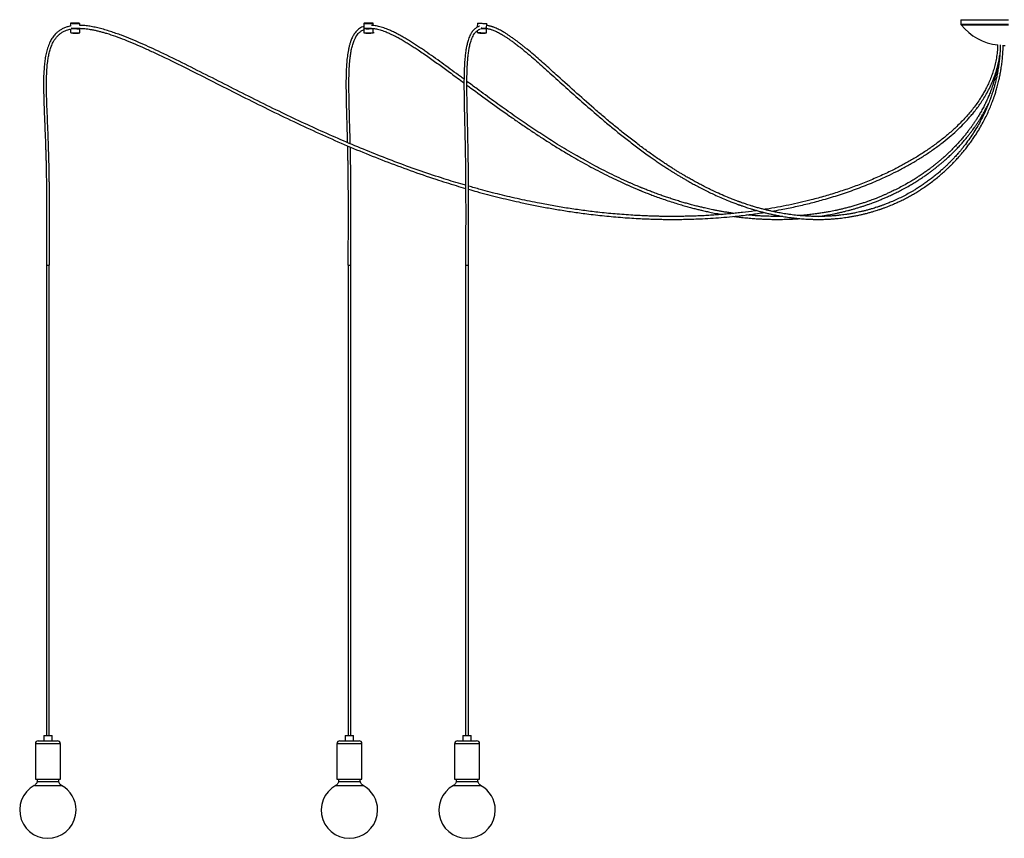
# Model space of a CAD drawing. Header units: millimetres. Extents: x 82 to 250, y 86 to 197.
# Tile 1 of 9: x 82 to 116, y 86 to 113. Entities that reach past the tile are written whole.
import ezdxf

# ---------------------------------------------------------------- set-up
doc = ezdxf.new("R2010")
doc.units = ezdxf.units.MM

msp = doc.modelspace()

# ---------------------------------------------------------------- linework, layer by layer
at = {"color": 7, "linetype": 'Continuous', "lineweight": 25}
for p, q in [((83.81, 113.26), (83.807, 113.16)), ((84.128, 113.186), (84.13, 113.253)), ((93.783, 113.255), (93.785, 113.095)), ((94.104, 113.182), (94.103, 113.258)), ((97.645, 113.262), (97.639, 113.125)), ((97.958, 113.09), (97.964, 113.25)), ((114.087, 113.379), (114.087, 113.225)), ((114.087, 113.379), (115.705, 113.379)), ((83.807, 113.058), (83.804, 112.941)), ((84.12, 112.933), (84.124, 113.076)), ((93.787, 113.078), (93.788, 112.936)), ((94.104, 112.938), (94.103, 113.081)), ((97.637, 113.002), (97.634, 112.943)), ((97.951, 112.931), (97.956, 113.074)), ((115.525, 112.507), (115.561, 112.506)), ((115.561, 112.506), (115.597, 112.506)), ((82.989, 105.037), (83.089, 105.037)), ((82.99, 105.037), (82.99, 89.037)), ((83.088, 89.037), (83.088, 105.037)), ((93.244, 105.037), (93.344, 105.037)), ((93.245, 105.037), (93.245, 89.037)), ((93.343, 89.037), (93.343, 105.037)), ((97.244, 105.037), (97.266, 105.037)), ((97.245, 105.037), (97.245, 89.037)), ((97.266, 105.037), (97.344, 105.037)), ((97.343, 89.037), (97.343, 105.037)), ((82.614, 88.757), (82.614, 87.557)), ((82.714, 88.857), (83.217, 88.857)), ((82.899, 89.037), (82.899, 88.857)), ((82.899, 89.037), (83.116, 89.037)), ((83.116, 89.037), (83.179, 89.037)), ((83.179, 88.857), (83.179, 89.037)), ((83.217, 88.857), (83.364, 88.857)), ((83.464, 87.557), (83.464, 88.757)), ((92.869, 88.757), (92.869, 87.557)), ((92.969, 88.857), (93.192, 88.857)), ((93.154, 89.037), (93.154, 88.857)), ((93.154, 89.037), (93.25, 89.037)), ((93.192, 88.857), (93.619, 88.857)), ((93.25, 89.037), (93.434, 89.037)), ((93.434, 88.857), (93.434, 89.037)), ((93.719, 87.557), (93.719, 88.757)), ((96.869, 88.757), (96.869, 87.557)), ((96.969, 88.857), (97.618, 88.857)), ((97.154, 89.037), (97.154, 88.857)), ((97.154, 89.037), (97.434, 89.037)), ((97.434, 88.857), (97.434, 89.037)), ((97.434, 89.037), (97.434, 89.037)), ((97.618, 88.857), (97.619, 88.857)), ((97.719, 87.557), (97.719, 88.757)), ((82.614, 87.557), (83.272, 87.557)), ((82.67, 87.557), (82.67, 87.477)), ((82.67, 87.477), (83.409, 87.477)), ((83.272, 87.557), (83.464, 87.557)), ((83.409, 87.477), (83.409, 87.557)), ((92.869, 87.557), (93.16, 87.557)), ((92.924, 87.557), (92.924, 87.477)), ((92.924, 87.477), (93.663, 87.477)), ((93.16, 87.557), (93.719, 87.557)), ((93.663, 87.477), (93.663, 87.557)), ((96.869, 87.557), (97.717, 87.557)), ((96.925, 87.557), (96.925, 87.477)), ((96.925, 87.477), (97.664, 87.477)), ((97.664, 87.477), (97.664, 87.557)), ((97.717, 87.557), (97.719, 87.557))]:
    msp.add_line(p, q, dxfattribs=at)
at = {"color": 8, "linetype": 'Continuous', "lineweight": 25}
for p, q in [((114.087, 113.225), (115.705, 113.225)), ((114.096, 113.199), (115.704, 113.199)), ((83.272, 88.757), (82.614, 88.757)), ((83.464, 88.757), (83.272, 88.757)), ((93.16, 88.757), (92.869, 88.757)), ((93.719, 88.757), (93.16, 88.757)), ((97.719, 88.757), (96.869, 88.757)), ((82.578, 87.341), (83.501, 87.341)), ((92.832, 87.341), (93.755, 87.341)), ((96.833, 87.341), (97.756, 87.341))]:
    msp.add_line(p, q, dxfattribs=at)
at = {"color": 7, "linetype": 'Continuous', "lineweight": 25, "flags": 128}
for points in [[(83.81, 113.26), (83.812, 113.259), (83.822, 113.258), (83.839, 113.257), (83.862, 113.255), (83.89, 113.254), (83.922, 113.253), (83.956, 113.252), (83.991, 113.251), (84.024, 113.251), (84.055, 113.25), (84.082, 113.25), (84.104, 113.251), (84.119, 113.251), (84.128, 113.252), (84.129, 113.253), (84.123, 113.254), (84.109, 113.255), (84.089, 113.257), (84.063, 113.258), (84.033, 113.259), (84, 113.26), (83.966, 113.261), (83.932, 113.262), (83.899, 113.262), (83.87, 113.262), (83.845, 113.262), (83.827, 113.262), (83.815, 113.261), (83.81, 113.26)], [(93.848, 113.26), (93.822, 113.259), (93.803, 113.258), (93.79, 113.257), (93.784, 113.255), (93.785, 113.254), (93.794, 113.253), (93.81, 113.252), (93.833, 113.251), (93.86, 113.251), (93.891, 113.25), (93.925, 113.25), (93.96, 113.251), (93.993, 113.251), (94.025, 113.252), (94.053, 113.253), (94.075, 113.254), (94.092, 113.255), (94.101, 113.257), (94.103, 113.258), (94.098, 113.259), (94.085, 113.26), (94.066, 113.261), (94.041, 113.262), (94.012, 113.262), (93.979, 113.262), (93.945, 113.262), (93.91, 113.262), (93.877, 113.261), (93.848, 113.26)], [(97.645, 113.262), (97.645, 113.262), (97.648, 113.262), (97.659, 113.262), (97.677, 113.261), (97.701, 113.26)], [(97.701, 113.26), (97.73, 113.259), (97.762, 113.258), (97.796, 113.257), (97.83, 113.255), (97.864, 113.254), (97.894, 113.253), (97.921, 113.252), (97.941, 113.251), (97.956, 113.251), (97.963, 113.25), (97.964, 113.25)], [(83.825, 113.081), (83.837, 113.08), (83.859, 113.079), (83.887, 113.077), (83.918, 113.076), (83.952, 113.075), (83.986, 113.075), (84.019, 113.074), (84.05, 113.074), (84.077, 113.074), (84.098, 113.074), (84.114, 113.075), (84.122, 113.075), (84.123, 113.076), (84.117, 113.077), (84.103, 113.079), (84.084, 113.08), (84.058, 113.081), (84.029, 113.082), (84.002, 113.083)], [(93.801, 113.081), (93.793, 113.08), (93.787, 113.079), (93.789, 113.077), (93.798, 113.076), (93.813, 113.075), (93.835, 113.075), (93.862, 113.074), (93.893, 113.074), (93.927, 113.074), (93.961, 113.074), (93.994, 113.075), (94.025, 113.075), (94.053, 113.076), (94.075, 113.077), (94.091, 113.079), (94.101, 113.08), (94.103, 113.081), (94.101, 113.082)], [(97.634, 112.943), (97.634, 112.943), (97.638, 112.943), (97.649, 112.942), (97.667, 112.942), (97.69, 112.941)], [(97.69, 112.941), (97.718, 112.94), (97.75, 112.939), (97.784, 112.937), (97.818, 112.936), (97.851, 112.935), (97.881, 112.934), (97.907, 112.933), (97.928, 112.932), (97.942, 112.931), (97.95, 112.931), (97.951, 112.931)], [(97.766, 113.081), (97.789, 113.08), (97.823, 113.079), (97.856, 113.077), (97.887, 113.076), (97.913, 113.075), (97.933, 113.075), (97.948, 113.074), (97.955, 113.074), (97.956, 113.074)], [(97.774, 113.097), (97.79, 113.097), (97.824, 113.095), (97.858, 113.094), (97.888, 113.093), (97.915, 113.092), (97.935, 113.091), (97.95, 113.091), (97.957, 113.09), (97.957, 113.09), (97.95, 113.091), (97.935, 113.091), (97.921, 113.092)]]:
    msp.add_lwpolyline(points, dxfattribs=at)
at = {"color": 7, "linetype": 'Continuous', "lineweight": 25}
for centre, radius, start, end in [((114.127, 113.225), 0.04, 180, 219.354), ((115.561, 114.401), 1.894, 219.354, 263.3487), ((84.01, 114.989), 2.058, 264.2564, 273.0714), ((84.016, 115.624), 2.534, 265.7333, 272.4897), ((93.925, 114.807), 1.717, 265.3137, 273.0759), ((93.932, 114.587), 1.658, 265.0004, 275.9509), ((82.714, 88.757), 0.1, 90, 180), ((83.364, 88.757), 0.1, 0, 90), ((92.969, 88.757), 0.1, 90, 180), ((93.619, 88.757), 0.1, 0, 90), ((96.969, 88.757), 0.1, 90, 180), ((97.619, 88.757), 0.1, 0, 90), ((83.039, 86.5), 0.959, 118.7599, 0), ((83.039, 86.5), 0.959, 0, 61.2401), ((93.294, 86.5), 0.959, 118.7599, 0), ((93.294, 86.5), 0.959, 0, 61.2401), ((97.294, 86.5), 0.959, 118.7599, 0), ((97.294, 86.5), 0.959, 0, 61.2401)]:
    msp.add_arc(centre, radius, start, end, dxfattribs=at)
for points, knots in [([(97.244, 107.748), (97.19, 107.763), (96.914, 107.841), (96.375, 108.011), (95.628, 108.26), (94.841, 108.546), (94.062, 108.85), (93.288, 109.17), (92.521, 109.505), (91.759, 109.853), (90.978, 110.224), (90.175, 110.618), (89.351, 111.032), (88.529, 111.449), (87.707, 111.865), (87.046, 112.189), (86.547, 112.422), (86.214, 112.572), (85.878, 112.716), (85.591, 112.829), (85.353, 112.916), (85.165, 112.98), (84.974, 113.039), (84.784, 113.09), (84.602, 113.131), (84.453, 113.157), (84.337, 113.172), (84.249, 113.181), (84.18, 113.185), (84.14, 113.185), (84.128, 113.186)], [0, 0, 0, 0, 0.011926, 0.060377, 0.119104, 0.177816, 0.236591, 0.295315, 0.354125, 0.412865, 0.471717, 0.536362, 0.601133, 0.665786, 0.730469, 0.795202, 0.820787, 0.84649, 0.8722, 0.897729, 0.911457, 0.925436, 0.939531, 0.953597, 0.966864, 0.978986, 0.985402, 0.991519, 0.997454, 1, 1, 1, 1]), ([(97.19, 111.354), (97.151, 111.383), (96.923, 111.552), (96.507, 111.858), (96.086, 112.16), (95.809, 112.351), (95.677, 112.439), (95.543, 112.528), (95.404, 112.617), (95.262, 112.704), (95.119, 112.788), (94.997, 112.857), (94.898, 112.909), (94.825, 112.946), (94.758, 112.978), (94.695, 113.007), (94.628, 113.036), (94.553, 113.067), (94.466, 113.099), (94.376, 113.128), (94.288, 113.152), (94.206, 113.169), (94.127, 113.18), (94.072, 113.186), (94.043, 113.186), (94.039, 113.186)], [0, 0, 0, 0, 0.0394081, 0.2252207, 0.4111671, 0.4532246, 0.4954491, 0.5389298, 0.5834612, 0.6287415, 0.6744516, 0.7191289, 0.7439377, 0.7666082, 0.7872672, 0.806033, 0.8250801, 0.8479827, 0.8746625, 0.902894, 0.9286083, 0.9526198, 0.9749811, 0.9966016, 1, 1, 1, 1]), ([(115.425, 112.52), (115.424, 112.483), (115.423, 112.372), (115.412, 112.195), (115.394, 111.994), (115.37, 111.808), (115.343, 111.637), (115.313, 111.48), (115.28, 111.329), (115.245, 111.185), (115.208, 111.05), (115.172, 110.931), (115.138, 110.828), (115.108, 110.739), (115.067, 110.625), (115.01, 110.479), (114.932, 110.296), (114.842, 110.106), (114.741, 109.911), (114.626, 109.708), (114.498, 109.502), (114.354, 109.291), (114.227, 109.121), (114.124, 108.991), (114.053, 108.905), (113.988, 108.829), (113.929, 108.763), (113.878, 108.706), (113.834, 108.659), (113.796, 108.619), (113.758, 108.579), (113.716, 108.536), (113.662, 108.483), (113.596, 108.418), (113.518, 108.345), (113.428, 108.263), (113.325, 108.173), (113.208, 108.076), (113.084, 107.978), (112.957, 107.883), (112.831, 107.794), (112.708, 107.711), (112.589, 107.635), (112.452, 107.551), (112.297, 107.463), (112.121, 107.37), (111.941, 107.281), (111.795, 107.216), (111.685, 107.169), (111.616, 107.141), (111.551, 107.115), (111.494, 107.093), (111.445, 107.075), (111.406, 107.061), (111.375, 107.05), (111.345, 107.04), (111.312, 107.028), (111.271, 107.014), (111.217, 106.996), (111.147, 106.974), (111.061, 106.948), (110.962, 106.919), (110.855, 106.891), (110.747, 106.864), (110.642, 106.84), (110.528, 106.816), (110.408, 106.792), (110.282, 106.771), (110.168, 106.753), (110.059, 106.739), (109.95, 106.726), (109.834, 106.714), (109.727, 106.706), (109.63, 106.699), (109.545, 106.695), (109.46, 106.691), (109.379, 106.689), (109.312, 106.688), (109.259, 106.688), (109.219, 106.688), (109.186, 106.688), (109.158, 106.688), (109.125, 106.689), (109.081, 106.69), (109.018, 106.691), (108.942, 106.694), (108.851, 106.698), (108.747, 106.705), (108.634, 106.714), (108.52, 106.724), (108.409, 106.737), (108.299, 106.75), (108.191, 106.766), (108.084, 106.782), (107.986, 106.799), (107.898, 106.815), (107.813, 106.831), (107.727, 106.849), (107.633, 106.869), (107.53, 106.893), (107.419, 106.92), (107.299, 106.951), (107.17, 106.986), (107.047, 107.022), (106.937, 107.056), (106.846, 107.085), (106.768, 107.111), (106.701, 107.134), (106.647, 107.153), (106.605, 107.168), (106.568, 107.181), (106.531, 107.194), (106.487, 107.211), (106.433, 107.231), (106.372, 107.254), (106.303, 107.281), (106.229, 107.311), (106.096, 107.365), (105.901, 107.449), (105.678, 107.551), (105.483, 107.646), (105.322, 107.727), (105.165, 107.809), (105.018, 107.889), (104.881, 107.965), (104.757, 108.036), (104.646, 108.101), (104.547, 108.161), (104.452, 108.219), (104.355, 108.279), (104.251, 108.344), (104.14, 108.416), (104.022, 108.493), (103.884, 108.585), (103.729, 108.691), (103.561, 108.809), (103.393, 108.93), (103.227, 109.051), (102.997, 109.224), (102.706, 109.45), (102.357, 109.73), (102.018, 110.012), (101.577, 110.389), (101.031, 110.872), (100.528, 111.327), (100.173, 111.646), (99.968, 111.83), (99.761, 112.012), (99.552, 112.193), (99.38, 112.337), (99.247, 112.446), (99.156, 112.519), (99.064, 112.591), (98.975, 112.659), (98.898, 112.716), (98.836, 112.76), (98.787, 112.795), (98.741, 112.826), (98.698, 112.855), (98.655, 112.883), (98.608, 112.913), (98.555, 112.946), (98.493, 112.982), (98.426, 113.019), (98.355, 113.056), (98.286, 113.087), (98.23, 113.111), (98.187, 113.127), (98.154, 113.138), (98.124, 113.148), (98.092, 113.157), (98.058, 113.165), (98.018, 113.174), (97.985, 113.18), (97.965, 113.181), (97.962, 113.182)], [0, 0, 0, 0, 0.0031927, 0.0094508, 0.015281, 0.0207233, 0.0258066, 0.0305506, 0.0349677, 0.0397145, 0.0440246, 0.0478945, 0.0513184, 0.054289, 0.0568288, 0.0629577, 0.0695647, 0.0766791, 0.0843256, 0.0924442, 0.1014238, 0.1109325, 0.1209942, 0.1258231, 0.1302627, 0.134264, 0.137814, 0.1409014, 0.1435167, 0.1456553, 0.1477907, 0.1502637, 0.1530792, 0.1572777, 0.1618252, 0.1666429, 0.1728669, 0.1795067, 0.1865709, 0.1937242, 0.2006768, 0.2074189, 0.2139409, 0.2202346, 0.2296456, 0.23894, 0.2485165, 0.2583751, 0.2621279, 0.2659031, 0.2693593, 0.2723594, 0.2748999, 0.276978, 0.2785119, 0.2798687, 0.2816036, 0.2837412, 0.286283, 0.2901151, 0.2946129, 0.2997818, 0.3055507, 0.3112332, 0.3166621, 0.3218343, 0.3288553, 0.335327, 0.3412434, 0.3466139, 0.3520939, 0.3580406, 0.3644561, 0.368642, 0.3730066, 0.3775434, 0.3817762, 0.3854135, 0.3878525, 0.3899222, 0.3916221, 0.3929518, 0.3941772, 0.3966409, 0.3998343, 0.4037585, 0.4084147, 0.4138041, 0.4197914, 0.4257879, 0.4314621, 0.4368131, 0.4427611, 0.4482491, 0.4532766, 0.4578432, 0.461991, 0.4663763, 0.4712224, 0.4765288, 0.4822946, 0.4885186, 0.4951993, 0.5023275, 0.5076805, 0.5124029, 0.5164956, 0.5199599, 0.5227967, 0.525007, 0.5266162, 0.528496, 0.530828, 0.5336114, 0.5368453, 0.5405279, 0.5444487, 0.5484457, 0.561499, 0.5752864, 0.5838348, 0.5925909, 0.600993, 0.6088688, 0.6162219, 0.6230561, 0.6288101, 0.6341435, 0.6390983, 0.6442823, 0.6498992, 0.655944, 0.6624111, 0.669294, 0.6785018, 0.6878337, 0.6970937, 0.7062786, 0.7153852, 0.7354113, 0.7549715, 0.7740278, 0.7927008, 0.8300454, 0.8674089, 0.8791198, 0.8908799, 0.9026261, 0.914357, 0.9265415, 0.9315944, 0.9366926, 0.9418196, 0.9469009, 0.9515896, 0.9544276, 0.9570907, 0.9595858, 0.9619196, 0.9641167, 0.9665854, 0.9694689, 0.9727308, 0.9763299, 0.9802132, 0.9838601, 0.987002, 0.9888557, 0.9905122, 0.9919923, 0.9935219, 0.995183, 0.9970849, 0.9995553, 1, 1, 1, 1]), ([(83.807, 113.16), (83.799, 113.158), (83.749, 113.15), (83.662, 113.124), (83.551, 113.08), (83.453, 113.025), (83.366, 112.961), (83.277, 112.877), (83.191, 112.769), (83.108, 112.625), (83.039, 112.46), (82.986, 112.276), (82.949, 112.088), (82.923, 111.896), (82.902, 111.659), (82.891, 111.378), (82.89, 111.053), (82.897, 110.729), (82.908, 110.405), (82.921, 110.082), (82.934, 109.761), (82.947, 109.447), (82.956, 109.187), (82.963, 108.983), (82.968, 108.831), (82.972, 108.684), (82.976, 108.545), (82.979, 108.405), (82.982, 108.259), (82.985, 108.096), (82.987, 107.924), (82.989, 107.744), (82.991, 107.558), (82.992, 107.355), (82.993, 107.133), (82.994, 106.892), (82.993, 106.65), (82.993, 106.409), (82.992, 106.17), (82.991, 105.915), (82.99, 105.64), (82.989, 105.346), (82.989, 105.142), (82.989, 105.037)], [0, 0, 0, 0, 0.003118, 0.017809, 0.03179, 0.044978, 0.057586, 0.069799, 0.087856, 0.10597, 0.128089, 0.150511, 0.173083, 0.195696, 0.218513, 0.256607, 0.294617, 0.332745, 0.370628, 0.408537, 0.446361, 0.483664, 0.519027, 0.537761, 0.555639, 0.572588, 0.589404, 0.604532, 0.621609, 0.640752, 0.662101, 0.682073, 0.703879, 0.727659, 0.753571, 0.781793, 0.812529, 0.838602, 0.86652, 0.89644, 0.928531, 0.962982, 1, 1, 1, 1]), ([(83.089, 105.037), (83.089, 105.131), (83.089, 105.314), (83.09, 105.578), (83.091, 105.825), (83.092, 106.055), (83.092, 106.29), (83.093, 106.529), (83.094, 106.768), (83.094, 106.992), (83.093, 107.201), (83.092, 107.396), (83.091, 107.573), (83.09, 107.732), (83.087, 107.929), (83.084, 108.173), (83.078, 108.471), (83.07, 108.776), (83.059, 109.132), (83.044, 109.537), (83.025, 109.99), (83.006, 110.445), (82.992, 110.901), (82.989, 111.279), (82.999, 111.576), (83.013, 111.792), (83.035, 111.989), (83.065, 112.166), (83.102, 112.321), (83.151, 112.471), (83.208, 112.599), (83.269, 112.702), (83.33, 112.784), (83.401, 112.858), (83.481, 112.924), (83.573, 112.979), (83.665, 113.019), (83.746, 113.045), (83.793, 113.055), (83.811, 113.059)], [0, 0, 0, 0, 0.033741, 0.065228, 0.094629, 0.122096, 0.147768, 0.178884, 0.207393, 0.233515, 0.259056, 0.282254, 0.303275, 0.322266, 0.339354, 0.373979, 0.409498, 0.445963, 0.483157, 0.537047, 0.591205, 0.645477, 0.700048, 0.754709, 0.780653, 0.806389, 0.832255, 0.851565, 0.870604, 0.889456, 0.908077, 0.920367, 0.932527, 0.944653, 0.956965, 0.969707, 0.982866, 0.993121, 1, 1, 1, 1]), ([(83.808, 112.939), (83.808, 112.939), (83.822, 112.935), (83.849, 112.93), (83.886, 112.924), (83.916, 112.92), (83.939, 112.918), (83.952, 112.917), (83.959, 112.917), (83.961, 112.917), (83.962, 112.917), (83.962, 112.917), (83.962, 112.917), (83.962, 112.917)], [0, 0, 0, 0, 0.002777, 0.272012, 0.512616, 0.712912, 0.852771, 0.93562, 0.982167, 0.998813, 0.99955, 0.999809, 1, 1, 1, 1]), ([(83.945, 113.079), (83.971, 113.081), (84.022, 113.086), (84.094, 113.087), (84.154, 113.085), (84.205, 113.083), (84.266, 113.079), (84.347, 113.071), (84.449, 113.056), (84.562, 113.036), (84.68, 113.012), (84.797, 112.983), (84.913, 112.952), (85.094, 112.898), (85.337, 112.817), (85.661, 112.696), (85.998, 112.557), (86.349, 112.403), (86.876, 112.16), (87.577, 111.818), (88.449, 111.377), (89.321, 110.935), (90.195, 110.497), (91.072, 110.067), (91.94, 109.659), (92.796, 109.273), (93.643, 108.912), (94.497, 108.57), (95.36, 108.248), (96.171, 107.972), (96.799, 107.771), (97.139, 107.674), (97.245, 107.644)], [0, 0, 0, 0, 0.005507, 0.010727, 0.014834, 0.017997, 0.02151, 0.027518, 0.034789, 0.043031, 0.051378, 0.05976, 0.068134, 0.076454, 0.098916, 0.12149, 0.148243, 0.174672, 0.201314, 0.26894, 0.33669, 0.404478, 0.472147, 0.539917, 0.607593, 0.671413, 0.735204, 0.798994, 0.862748, 0.926508, 0.977191, 1, 1, 1, 1]), ([(83.962, 112.917), (83.962, 112.917), (83.962, 112.917), (83.962, 112.917), (83.962, 112.917), (83.962, 112.917), (83.965, 112.916), (83.973, 112.916), (83.988, 112.917), (84.013, 112.918), (84.056, 112.922), (84.092, 112.926), (84.115, 112.932), (84.116, 112.932)], [0, 0, 0, 0, 0.000208, 0.000491, 0.001053, 0.002771, 0.017633, 0.070973, 0.171797, 0.313048, 0.555083, 0.978751, 1, 1, 1, 1]), ([(93.784, 113.15), (93.759, 113.141), (93.708, 113.122), (93.636, 113.079), (93.57, 113.027), (93.511, 112.967), (93.452, 112.889), (93.394, 112.79), (93.345, 112.677), (93.308, 112.564), (93.28, 112.46), (93.249, 112.316), (93.221, 112.136), (93.2, 111.92), (93.184, 111.669), (93.176, 111.38), (93.176, 111.056), (93.18, 110.731), (93.188, 110.407), (93.196, 110.084), (93.206, 109.763), (93.214, 109.469), (93.219, 109.283), (93.221, 109.202)], [0, 0, 0, 0, 0.025608, 0.051609, 0.075674, 0.099636, 0.122336, 0.154616, 0.189372, 0.214696, 0.241151, 0.267451, 0.319176, 0.369191, 0.419297, 0.494666, 0.569871, 0.645332, 0.720313, 0.795351, 0.870229, 0.944081, 1, 1, 1, 1]), ([(93.322, 109.159), (93.318, 109.294), (93.311, 109.582), (93.298, 110.022), (93.285, 110.481), (93.276, 110.942), (93.275, 111.323), (93.283, 111.622), (93.294, 111.841), (93.311, 112.042), (93.335, 112.222), (93.364, 112.38), (93.402, 112.532), (93.446, 112.66), (93.493, 112.761), (93.539, 112.839), (93.587, 112.901), (93.633, 112.949), (93.676, 112.984), (93.722, 113.014), (93.759, 113.035), (93.782, 113.042), (93.787, 113.044)], [0, 0, 0, 0, 0.096585, 0.20547, 0.314681, 0.424378, 0.534433, 0.586546, 0.638479, 0.691083, 0.730469, 0.769446, 0.808067, 0.846199, 0.871307, 0.896106, 0.920983, 0.939347, 0.956832, 0.9741, 0.99435, 1, 1, 1, 1]), ([(93.792, 112.934), (93.804, 112.932), (93.829, 112.927), (93.865, 112.922), (93.897, 112.919), (93.92, 112.917), (93.935, 112.917), (93.942, 112.916), (93.945, 112.916), (93.947, 112.916), (93.948, 112.917), (93.953, 112.917), (93.967, 112.917), (93.992, 112.919), (94.031, 112.923), (94.079, 112.931), (94.115, 112.941), (94.132, 112.945)], [0, 0, 0, 0, 0.1061845, 0.2181853, 0.3121361, 0.3793219, 0.4207994, 0.4451673, 0.4509107, 0.4534078, 0.4563201, 0.461868, 0.50966, 0.5815369, 0.6822919, 0.8467586, 1, 1, 1, 1]), ([(93.915, 113.078), (93.929, 113.08), (93.968, 113.087), (94.033, 113.087), (94.108, 113.082), (94.181, 113.072), (94.256, 113.056), (94.336, 113.036), (94.42, 113.009), (94.502, 112.979), (94.575, 112.95), (94.649, 112.918), (94.733, 112.879), (94.836, 112.829), (94.954, 112.766), (95.086, 112.692), (95.224, 112.61), (95.361, 112.525), (95.496, 112.439), (95.71, 112.298), (96.004, 112.096), (96.377, 111.829), (96.772, 111.539), (97.043, 111.339), (97.19, 111.229)], [0, 0, 0, 0, 0.012108, 0.034794, 0.055779, 0.077156, 0.098086, 0.121176, 0.146652, 0.171531, 0.193159, 0.211042, 0.237399, 0.267773, 0.302557, 0.344405, 0.38682, 0.428846, 0.470182, 0.510549, 0.627175, 0.744171, 0.860712, 1, 1, 1, 1]), ([(97.717, 113.159), (97.711, 113.157), (97.694, 113.151), (97.667, 113.14), (97.634, 113.123), (97.598, 113.1), (97.556, 113.067), (97.513, 113.024), (97.472, 112.974), (97.432, 112.914), (97.393, 112.842), (97.358, 112.76), (97.323, 112.66), (97.29, 112.536), (97.26, 112.387), (97.237, 112.227), (97.218, 112.044), (97.204, 111.842), (97.195, 111.623), (97.188, 111.314), (97.189, 110.915), (97.198, 110.426), (97.209, 109.94), (97.22, 109.456), (97.23, 108.977), (97.236, 108.603), (97.239, 108.334), (97.241, 108.168), (97.243, 108.002), (97.244, 107.843), (97.245, 107.684), (97.245, 107.521), (97.246, 107.341), (97.246, 107.158), (97.247, 106.972), (97.247, 106.786), (97.247, 106.586), (97.246, 106.369), (97.246, 106.138), (97.245, 105.89), (97.245, 105.624), (97.244, 105.338), (97.244, 105.14), (97.244, 105.037)], [0, 0, 0, 0, 0.003462, 0.0100912, 0.0161419, 0.0234822, 0.032994, 0.0431805, 0.0530927, 0.062824, 0.0753738, 0.0873835, 0.0989534, 0.116605, 0.1351905, 0.1547558, 0.1745354, 0.2007269, 0.2263936, 0.2520852, 0.3096202, 0.3670382, 0.4241347, 0.481124, 0.5376957, 0.5929663, 0.6128989, 0.632501, 0.6517303, 0.671272, 0.688491, 0.7075865, 0.7286858, 0.7519353, 0.7721946, 0.7940328, 0.8175593, 0.8429052, 0.8702188, 0.8991197, 0.9302518, 0.9638077, 1, 1, 1, 1]), ([(97.344, 105.037), (97.344, 105.132), (97.344, 105.316), (97.345, 105.582), (97.345, 105.831), (97.346, 106.063), (97.346, 106.3), (97.346, 106.54), (97.347, 106.78), (97.347, 107.005), (97.346, 107.215), (97.346, 107.41), (97.345, 107.586), (97.344, 107.746), (97.343, 107.944), (97.341, 108.189), (97.337, 108.49), (97.333, 108.798), (97.327, 109.157), (97.318, 109.566), (97.307, 110.024), (97.297, 110.482), (97.289, 110.943), (97.288, 111.323), (97.295, 111.623), (97.304, 111.842), (97.318, 112.044), (97.338, 112.226), (97.361, 112.383), (97.391, 112.53), (97.425, 112.65), (97.46, 112.746), (97.496, 112.825), (97.535, 112.89), (97.575, 112.943), (97.613, 112.983), (97.649, 113.013), (97.682, 113.035), (97.71, 113.049), (97.729, 113.058), (97.74, 113.061), (97.741, 113.062)], [0, 0, 0, 0, 0.033945, 0.065601, 0.095141, 0.12272, 0.148481, 0.17968, 0.208242, 0.23439, 0.259934, 0.283109, 0.304087, 0.323015, 0.340022, 0.374814, 0.410606, 0.447344, 0.48481, 0.53905, 0.59352, 0.648144, 0.702991, 0.757983, 0.784006, 0.809993, 0.836522, 0.856499, 0.876132, 0.894717, 0.912305, 0.923983, 0.936169, 0.948937, 0.958767, 0.968872, 0.978729, 0.986352, 0.992438, 0.999111, 1, 1, 1, 1]), ([(97.637, 112.942), (97.641, 112.941), (97.658, 112.936), (97.687, 112.93), (97.723, 112.924), (97.755, 112.92), (97.777, 112.918), (97.788, 112.917), (97.792, 112.917)], [0, 0, 0, 0, 0.066236, 0.334078, 0.572971, 0.776427, 0.937136, 1, 1, 1, 1]), ([(97.792, 112.917), (97.799, 112.917), (97.816, 112.916), (97.848, 112.918), (97.89, 112.921), (97.925, 112.926), (97.944, 112.93), (97.948, 112.931)], [0, 0, 0, 0, 0.137994, 0.316415, 0.62661, 0.93273, 1, 1, 1, 1]), ([(97.806, 113.079), (97.807, 113.08), (97.821, 113.083), (97.85, 113.085), (97.896, 113.087), (97.944, 113.084), (97.988, 113.078), (98.029, 113.07), (98.069, 113.06), (98.111, 113.047), (98.155, 113.032), (98.206, 113.013), (98.265, 112.988), (98.329, 112.957), (98.397, 112.921), (98.463, 112.884), (98.524, 112.848), (98.576, 112.815), (98.623, 112.785), (98.68, 112.747), (98.755, 112.696), (98.851, 112.627), (98.957, 112.548), (99.067, 112.462), (99.224, 112.337), (99.42, 112.174), (99.654, 111.972), (99.884, 111.77), (100.218, 111.471), (100.657, 111.075), (101.201, 110.587), (101.676, 110.171), (102.085, 109.826), (102.427, 109.544), (102.781, 109.264), (103.144, 108.986), (103.438, 108.773), (103.656, 108.621), (103.793, 108.526), (103.925, 108.437), (104.05, 108.355), (104.167, 108.279), (104.274, 108.211), (104.372, 108.151), (104.465, 108.094), (104.559, 108.037), (104.66, 107.977), (104.778, 107.909), (104.914, 107.832), (105.07, 107.747), (105.237, 107.658), (105.411, 107.57), (105.585, 107.485), (105.773, 107.397), (105.971, 107.309), (106.139, 107.239), (106.26, 107.191), (106.332, 107.162), (106.398, 107.137), (106.451, 107.117), (106.494, 107.101), (106.528, 107.089), (106.559, 107.078), (106.592, 107.066), (106.633, 107.052), (106.687, 107.033), (106.754, 107.01), (106.836, 106.983), (106.93, 106.954), (107.048, 106.918), (107.182, 106.879), (107.324, 106.841), (107.456, 106.808), (107.576, 106.779), (107.679, 106.757), (107.766, 106.739), (107.843, 106.724), (107.921, 106.709), (108.006, 106.694), (108.097, 106.679), (108.197, 106.664), (108.303, 106.649), (108.409, 106.636), (108.513, 106.625), (108.614, 106.615), (108.713, 106.607), (108.806, 106.601), (108.892, 106.596), (108.969, 106.593), (109.036, 106.591), (109.091, 106.589), (109.132, 106.589), (109.166, 106.588), (109.199, 106.588), (109.241, 106.588), (109.291, 106.588), (109.351, 106.589), (109.421, 106.59), (109.496, 106.593), (109.574, 106.596), (109.65, 106.6), (109.723, 106.605), (109.81, 106.612), (109.91, 106.621), (110.02, 106.633), (110.127, 106.647), (110.237, 106.663), (110.356, 106.682), (110.485, 106.705), (110.612, 106.731), (110.733, 106.758), (110.849, 106.786), (110.964, 106.816), (111.071, 106.847), (111.166, 106.875), (111.242, 106.899), (111.301, 106.919), (111.345, 106.934), (111.38, 106.946), (111.412, 106.957), (111.446, 106.969), (111.491, 106.986), (111.55, 107.008), (111.624, 107.036), (111.706, 107.069), (111.791, 107.105), (111.903, 107.154), (112.039, 107.217), (112.193, 107.294), (112.339, 107.372), (112.481, 107.452), (112.627, 107.54), (112.778, 107.637), (112.934, 107.743), (113.093, 107.859), (113.248, 107.979), (113.394, 108.1), (113.514, 108.206), (113.611, 108.294), (113.686, 108.365), (113.753, 108.431), (113.811, 108.49), (113.858, 108.539), (113.9, 108.583), (113.943, 108.629), (113.993, 108.684), (114.05, 108.748), (114.121, 108.831), (114.206, 108.933), (114.302, 109.054), (114.396, 109.181), (114.487, 109.308), (114.573, 109.435), (114.653, 109.562), (114.744, 109.712), (114.841, 109.885), (114.941, 110.081), (115.03, 110.272), (115.108, 110.455), (115.167, 110.608), (115.213, 110.736), (115.251, 110.851), (115.294, 110.987), (115.338, 111.146), (115.378, 111.308), (115.413, 111.471), (115.443, 111.63), (115.47, 111.803), (115.494, 111.99), (115.512, 112.193), (115.523, 112.37), (115.524, 112.479), (115.525, 112.515)], [0, 0, 0, 0, 0.0001217, 0.0022544, 0.0047788, 0.0075299, 0.0098943, 0.0117696, 0.0141297, 0.0162216, 0.0184793, 0.0211399, 0.0242414, 0.0278196, 0.0314392, 0.0351036, 0.03838, 0.041218, 0.0435948, 0.0459479, 0.0505888, 0.0558311, 0.061723, 0.0679702, 0.0741847, 0.0877788, 0.1007871, 0.1137116, 0.1266611, 0.1574139, 0.1881696, 0.2189608, 0.2375097, 0.2565476, 0.2760714, 0.2960333, 0.3163822, 0.3239336, 0.3314598, 0.3386089, 0.3453262, 0.3516045, 0.3574375, 0.3625242, 0.3672651, 0.3722432, 0.3776103, 0.3833691, 0.3909753, 0.3991805, 0.4079894, 0.4173095, 0.4264714, 0.4353423, 0.4465982, 0.4573293, 0.4613996, 0.4652426, 0.4686043, 0.4714789, 0.4735352, 0.4752394, 0.4766351, 0.4782965, 0.4804016, 0.4829511, 0.4865271, 0.4907222, 0.4955376, 0.5009697, 0.508767, 0.5159995, 0.5226648, 0.5287609, 0.5342864, 0.538329, 0.5420326, 0.5459265, 0.5501927, 0.5548311, 0.5598414, 0.5652232, 0.5709757, 0.5758442, 0.5809488, 0.5861334, 0.5908476, 0.5950434, 0.5990529, 0.6024395, 0.6052043, 0.6073479, 0.6086648, 0.6102849, 0.6123564, 0.6148787, 0.6179163, 0.6214215, 0.6253672, 0.6293244, 0.6331413, 0.6368181, 0.640355, 0.6463237, 0.6518487, 0.6569933, 0.6624683, 0.6684727, 0.6750016, 0.6820492, 0.687633, 0.6934976, 0.6995777, 0.7051304, 0.7099429, 0.7140214, 0.7167146, 0.7189603, 0.7207606, 0.7221711, 0.7238466, 0.7259781, 0.7291346, 0.7329397, 0.7373305, 0.7417891, 0.7461922, 0.7546793, 0.762952, 0.7702867, 0.7776671, 0.7854155, 0.7935204, 0.8019656, 0.8105736, 0.8192884, 0.8274284, 0.8349471, 0.8394951, 0.843794, 0.8477006, 0.8510563, 0.8538707, 0.855924, 0.8584191, 0.8613772, 0.8647894, 0.8686453, 0.8741885, 0.880287, 0.886282, 0.8920806, 0.8976877, 0.9031083, 0.9083478, 0.9163228, 0.9238306, 0.9308208, 0.9373202, 0.9433561, 0.9464849, 0.9502513, 0.9546518, 0.9596762, 0.9653188, 0.969729, 0.9744617, 0.979529, 0.9849496, 0.9907506, 0.9969694, 1, 1, 1, 1]), ([(115.337, 112.521), (115.336, 112.482), (115.333, 112.367), (115.313, 112.183), (115.278, 111.974), (115.232, 111.78), (115.179, 111.599), (115.116, 111.421), (115.044, 111.248), (114.964, 111.079), (114.883, 110.927), (114.803, 110.791), (114.711, 110.646), (114.605, 110.493), (114.479, 110.328), (114.348, 110.169), (114.209, 110.014), (114.064, 109.861), (113.874, 109.677), (113.636, 109.465), (113.346, 109.231), (113.044, 109.011), (112.732, 108.804), (112.413, 108.609), (112.086, 108.426), (111.719, 108.237), (111.311, 108.045), (110.86, 107.854), (110.402, 107.679), (109.938, 107.521), (109.47, 107.378), (109.03, 107.259), (108.62, 107.159), (108.239, 107.076), (107.853, 107.001), (107.573, 106.951), (107.42, 106.929), (107.398, 106.926)], [0, 0, 0, 0, 0.011347, 0.032911, 0.053158, 0.072234, 0.090243, 0.107262, 0.12644, 0.144291, 0.160816, 0.176004, 0.189831, 0.21004, 0.22961, 0.249388, 0.269382, 0.289598, 0.310038, 0.345562, 0.381342, 0.417227, 0.453138, 0.489004, 0.524937, 0.560952, 0.608024, 0.654997, 0.70202, 0.749107, 0.796163, 0.843176, 0.880388, 0.917871, 0.955598, 0.993544, 1, 1, 1, 1]), ([(107.648, 106.866), (107.757, 106.885), (108.029, 106.931), (108.458, 107.02), (108.936, 107.131), (109.437, 107.264), (109.962, 107.423), (110.507, 107.61), (111.045, 107.82), (111.511, 108.026), (111.908, 108.22), (112.239, 108.395), (112.563, 108.582), (112.88, 108.78), (113.187, 108.99), (113.478, 109.208), (113.749, 109.43), (113.998, 109.655), (114.182, 109.839), (114.316, 109.983), (114.413, 110.092), (114.519, 110.218), (114.627, 110.357), (114.737, 110.507), (114.846, 110.67), (114.954, 110.849), (115.059, 111.045), (115.153, 111.246), (115.234, 111.452), (115.303, 111.659), (115.355, 111.862), (115.39, 112.035), (115.404, 112.134), (115.409, 112.174)], [0, 0, 0, 0, 0.033474, 0.082923, 0.132018, 0.181167, 0.239051, 0.296863, 0.354796, 0.41269, 0.450186, 0.487721, 0.525287, 0.562815, 0.600236, 0.636976, 0.672315, 0.705628, 0.737686, 0.750448, 0.765041, 0.781513, 0.799801, 0.81795, 0.837505, 0.858437, 0.880728, 0.904385, 0.925174, 0.946996, 0.969947, 0.987982, 1, 1, 1, 1]), ([(115.316, 111.722), (115.316, 111.721), (115.305, 111.656), (115.277, 111.533), (115.229, 111.343), (115.173, 111.159), (115.111, 110.98), (115.048, 110.819), (114.985, 110.674), (114.918, 110.528), (114.845, 110.384), (114.768, 110.243), (114.697, 110.121), (114.632, 110.016), (114.572, 109.923), (114.513, 109.835), (114.453, 109.749), (114.389, 109.661), (114.318, 109.567), (114.236, 109.464), (114.143, 109.351), (114.046, 109.24), (113.947, 109.131), (113.852, 109.032), (113.758, 108.936), (113.667, 108.849), (113.573, 108.761), (113.479, 108.677), (113.385, 108.595), (113.3, 108.524), (113.224, 108.463), (113.151, 108.405), (113.075, 108.347), (112.987, 108.281), (112.884, 108.206), (112.766, 108.125), (112.636, 108.038), (112.493, 107.947), (112.326, 107.846), (112.145, 107.743), (111.958, 107.644), (111.799, 107.565), (111.665, 107.502), (111.557, 107.452), (111.458, 107.409), (111.375, 107.374), (111.307, 107.346), (111.252, 107.323), (111.199, 107.302), (111.136, 107.278), (111.059, 107.249), (110.965, 107.214), (110.856, 107.176), (110.732, 107.134), (110.594, 107.091), (110.451, 107.048), (110.31, 107.008), (110.175, 106.973), (110.048, 106.942), (109.927, 106.914), (109.816, 106.89), (109.715, 106.869), (109.622, 106.851), (109.519, 106.832), (109.398, 106.811), (109.249, 106.788), (109.082, 106.765), (108.912, 106.745), (108.75, 106.729), (108.65, 106.721), (108.602, 106.717)], [0, 0, 0, 0, 0.000052, 0.017274, 0.033579, 0.051994, 0.069177, 0.08513, 0.099837, 0.113269, 0.13046, 0.145969, 0.159776, 0.171813, 0.182364, 0.192886, 0.203582, 0.21406, 0.226064, 0.23964, 0.254842, 0.271725, 0.28621, 0.301376, 0.315878, 0.32959, 0.34248, 0.357686, 0.371459, 0.383753, 0.394529, 0.404283, 0.41503, 0.42699, 0.441819, 0.458225, 0.476244, 0.495912, 0.517181, 0.544318, 0.569351, 0.592193, 0.607841, 0.622187, 0.635202, 0.646763, 0.654785, 0.661863, 0.668276, 0.675817, 0.686145, 0.698361, 0.712484, 0.728533, 0.746532, 0.76562, 0.783717, 0.800719, 0.817337, 0.832719, 0.84685, 0.859719, 0.871314, 0.882191, 0.898753, 0.917568, 0.938654, 0.962026, 0.982003, 1, 1, 1, 1]), ([(106.37, 106.792), (106.335, 106.797), (106.254, 106.809), (106.13, 106.828), (106.001, 106.85), (105.878, 106.872), (105.761, 106.894), (105.651, 106.916), (105.552, 106.936), (105.46, 106.956), (105.358, 106.979), (105.236, 107.008), (105.088, 107.044), (104.938, 107.084), (104.786, 107.125), (104.637, 107.167), (104.479, 107.215), (104.317, 107.265), (104.158, 107.317), (104.007, 107.368), (103.852, 107.423), (103.694, 107.481), (103.535, 107.541), (103.413, 107.588), (103.326, 107.623), (103.274, 107.644), (103.23, 107.662), (103.197, 107.676), (103.164, 107.689), (103.124, 107.706), (103.069, 107.729), (102.997, 107.759), (102.912, 107.796), (102.82, 107.837), (102.724, 107.879), (102.553, 107.957), (102.304, 108.073), (101.976, 108.235), (101.646, 108.407), (101.317, 108.585), (100.996, 108.767), (100.681, 108.952), (100.294, 109.188), (99.833, 109.48), (99.298, 109.837), (98.753, 110.215), (98.198, 110.612), (97.707, 110.971), (97.405, 111.195), (97.29, 111.28)], [0, 0, 0, 0, 0.010919, 0.025345, 0.038841, 0.051406, 0.064024, 0.075538, 0.085949, 0.095258, 0.104404, 0.118062, 0.133632, 0.151107, 0.165762, 0.181524, 0.198386, 0.216044, 0.233013, 0.249092, 0.264286, 0.282809, 0.29983, 0.315359, 0.322045, 0.327744, 0.332393, 0.335993, 0.338632, 0.34287, 0.348873, 0.356633, 0.366128, 0.376361, 0.38676, 0.397321, 0.431917, 0.468086, 0.504997, 0.540839, 0.577158, 0.612217, 0.64637, 0.707376, 0.768315, 0.829363, 0.894682, 0.960128, 1, 1, 1, 1]), ([(97.29, 111.156), (97.33, 111.126), (97.592, 110.933), (98.074, 110.578), (98.63, 110.179), (99.077, 109.868), (99.414, 109.639), (99.752, 109.416), (100.092, 109.197), (100.434, 108.984), (100.758, 108.79), (101.066, 108.612), (101.359, 108.448), (101.661, 108.286), (101.969, 108.127), (102.273, 107.977), (102.504, 107.869), (102.662, 107.798), (102.75, 107.758), (102.837, 107.72), (102.919, 107.684), (102.992, 107.653), (103.052, 107.628), (103.096, 107.609), (103.128, 107.596), (103.154, 107.585), (103.184, 107.573), (103.221, 107.558), (103.267, 107.539), (103.32, 107.518), (103.411, 107.482), (103.543, 107.43), (103.72, 107.364), (103.914, 107.295), (104.125, 107.222), (104.337, 107.154), (104.538, 107.092), (104.718, 107.04), (104.884, 106.994), (105.036, 106.955), (105.173, 106.92), (105.289, 106.893), (105.385, 106.871), (105.469, 106.852), (105.555, 106.833), (105.65, 106.814), (105.753, 106.793), (105.859, 106.773), (105.929, 106.761), (105.963, 106.755)], [0, 0, 0, 0, 0.0146618, 0.095226, 0.1756875, 0.2159782, 0.2561964, 0.2964064, 0.3366624, 0.3768909, 0.4174387, 0.4503957, 0.4843812, 0.5193933, 0.5552622, 0.5902325, 0.6237933, 0.6339362, 0.643937, 0.6537942, 0.6633943, 0.6717138, 0.6785014, 0.6837523, 0.6867973, 0.6892796, 0.6925615, 0.6967615, 0.7018814, 0.707923, 0.7146038, 0.7325765, 0.7523696, 0.7739931, 0.7974566, 0.8227682, 0.8442275, 0.8641332, 0.8824453, 0.8991552, 0.9142561, 0.9277425, 0.9372035, 0.945863, 0.9552051, 0.9655332, 0.9768478, 0.9891493, 1, 1, 1, 1]), ([(109.249, 106.688), (109.273, 106.691), (109.339, 106.701), (109.444, 106.718), (109.556, 106.737), (109.66, 106.756), (109.765, 106.777), (109.88, 106.801), (110.008, 106.829), (110.129, 106.858), (110.241, 106.887), (110.343, 106.914), (110.45, 106.944), (110.559, 106.976), (110.668, 107.009), (110.778, 107.044), (110.884, 107.08), (110.984, 107.115), (111.072, 107.147), (111.149, 107.176), (111.213, 107.2), (111.269, 107.222), (111.323, 107.244), (111.383, 107.269), (111.463, 107.302), (111.566, 107.347), (111.695, 107.405), (111.837, 107.472), (111.992, 107.55), (112.159, 107.638), (112.324, 107.73), (112.479, 107.822), (112.617, 107.907), (112.745, 107.99), (112.863, 108.069), (112.969, 108.144), (113.064, 108.214), (113.149, 108.278), (113.225, 108.336), (113.299, 108.395), (113.377, 108.458), (113.464, 108.531), (113.559, 108.614), (113.663, 108.707), (113.774, 108.812), (113.887, 108.924), (113.998, 109.039), (114.102, 109.152), (114.198, 109.262), (114.284, 109.364), (114.36, 109.459), (114.428, 109.548), (114.488, 109.628), (114.546, 109.708), (114.603, 109.791), (114.663, 109.88), (114.724, 109.975), (114.79, 110.083), (114.863, 110.208), (114.941, 110.353), (114.998, 110.465), (115.028, 110.53), (115.032, 110.54)], [0, 0, 0, 0, 0.010837, 0.03064, 0.048279, 0.062871, 0.07888, 0.096749, 0.11646, 0.137993, 0.153067, 0.168905, 0.185497, 0.202836, 0.220357, 0.236603, 0.254328, 0.270141, 0.284059, 0.2961, 0.306279, 0.314501, 0.322783, 0.332232, 0.342836, 0.361067, 0.381679, 0.404572, 0.429688, 0.456966, 0.48633, 0.510631, 0.5338, 0.555234, 0.574968, 0.593037, 0.609474, 0.623917, 0.636875, 0.648891, 0.662469, 0.677898, 0.694809, 0.713406, 0.733632, 0.755419, 0.776123, 0.796324, 0.814875, 0.831824, 0.847221, 0.861108, 0.873525, 0.884507, 0.897643, 0.910584, 0.923692, 0.938753, 0.955952, 0.975214, 0.996562, 1, 1, 1, 1]), ([(93.223, 109.094), (93.224, 109.057), (93.226, 108.968), (93.229, 108.832), (93.232, 108.685), (93.234, 108.546), (93.236, 108.406), (93.239, 108.26), (93.241, 108.097), (93.242, 107.925), (93.244, 107.745), (93.245, 107.559), (93.246, 107.355), (93.246, 107.134), (93.247, 106.892), (93.246, 106.65), (93.246, 106.409), (93.245, 106.171), (93.245, 105.915), (93.244, 105.64), (93.244, 105.346), (93.244, 105.142), (93.244, 105.037)], [0, 0, 0, 0, 0.027808, 0.06543, 0.101097, 0.136462, 0.168274, 0.204184, 0.244441, 0.28934, 0.331343, 0.377206, 0.42722, 0.481719, 0.541077, 0.605722, 0.660559, 0.719276, 0.7822, 0.849692, 0.922147, 1, 1, 1, 1]), ([(93.344, 105.037), (93.344, 105.132), (93.344, 105.316), (93.344, 105.582), (93.345, 105.831), (93.345, 106.063), (93.346, 106.3), (93.346, 106.539), (93.347, 106.78), (93.346, 107.004), (93.346, 107.214), (93.345, 107.409), (93.345, 107.586), (93.344, 107.745), (93.342, 107.943), (93.34, 108.189), (93.335, 108.489), (93.33, 108.778), (93.326, 108.966), (93.324, 109.051)], [0, 0, 0, 0, 0.071015, 0.137245, 0.199048, 0.256752, 0.310653, 0.375938, 0.435706, 0.490425, 0.543881, 0.592383, 0.636289, 0.675907, 0.711507, 0.784302, 0.859182, 0.936041, 1, 1, 1, 1]), ([(107.151, 106.888), (107.124, 106.884), (106.961, 106.86), (106.731, 106.832), (106.461, 106.801), (106.257, 106.781), (106.051, 106.762), (105.841, 106.745), (105.628, 106.73), (105.411, 106.717), (105.198, 106.707), (104.992, 106.699), (104.803, 106.694), (104.634, 106.691), (104.491, 106.689), (104.37, 106.688), (104.268, 106.688), (104.178, 106.688), (104.084, 106.689), (103.976, 106.69), (103.847, 106.692), (103.695, 106.696), (103.521, 106.701), (103.332, 106.708), (103.134, 106.718), (102.799, 106.736), (102.334, 106.771), (101.766, 106.827), (101.235, 106.892), (100.737, 106.964), (100.246, 107.044), (99.695, 107.146), (99.084, 107.272), (98.411, 107.43), (97.832, 107.578), (97.478, 107.681), (97.344, 107.719)], [0, 0, 0, 0, 0.008271, 0.0497967, 0.0701, 0.0907152, 0.1116415, 0.1328777, 0.1544225, 0.1762745, 0.1984005, 0.2192097, 0.2386286, 0.2555979, 0.2701076, 0.2821497, 0.2920198, 0.3009857, 0.3096032, 0.3204393, 0.3335052, 0.3488046, 0.3663409, 0.3860327, 0.4061956, 0.42617, 0.487693, 0.5472736, 0.5988137, 0.6494888, 0.6996145, 0.7491681, 0.8189799, 0.8885373, 0.958107, 1, 1, 1, 1]), ([(97.345, 107.615), (97.44, 107.587), (97.77, 107.491), (98.338, 107.345), (98.962, 107.197), (99.5, 107.084), (99.952, 106.996), (100.41, 106.915), (100.88, 106.842), (101.298, 106.784), (101.662, 106.74), (101.968, 106.707), (102.279, 106.677), (102.59, 106.652), (102.893, 106.631), (103.171, 106.615), (103.424, 106.604), (103.652, 106.597), (103.832, 106.592), (103.964, 106.59), (104.047, 106.589), (104.116, 106.589), (104.171, 106.588), (104.217, 106.588), (104.265, 106.588), (104.324, 106.588), (104.4, 106.588), (104.493, 106.589), (104.599, 106.59), (104.771, 106.593), (105.004, 106.599), (105.319, 106.612), (105.662, 106.631), (106.034, 106.659), (106.466, 106.7), (106.921, 106.752), (107.246, 106.802), (107.393, 106.824)], [0, 0, 0, 0, 0.02937, 0.101333, 0.173309, 0.218574, 0.263828, 0.309142, 0.355819, 0.404277, 0.433892, 0.464121, 0.494959, 0.526233, 0.556311, 0.584776, 0.608488, 0.630947, 0.652151, 0.661634, 0.66991, 0.676746, 0.682146, 0.686111, 0.690323, 0.696169, 0.703648, 0.712758, 0.723496, 0.735196, 0.763393, 0.792447, 0.828128, 0.864972, 0.902718, 0.956263, 1, 1, 1, 1]), ([(106.368, 106.692), (106.399, 106.687), (106.487, 106.675), (106.645, 106.656), (106.837, 106.636), (107.031, 106.619), (107.197, 106.608), (107.338, 106.6), (107.454, 106.595), (107.561, 106.592), (107.658, 106.589), (107.744, 106.588), (107.821, 106.588), (107.897, 106.588), (107.98, 106.589), (108.08, 106.59), (108.199, 106.594), (108.324, 106.599), (108.455, 106.606), (108.545, 106.612), (108.595, 106.616), (108.601, 106.616)], [0, 0, 0, 0, 0.041637, 0.118295, 0.212667, 0.29983, 0.379776, 0.436084, 0.488169, 0.536033, 0.579475, 0.618193, 0.65219, 0.682784, 0.719186, 0.763964, 0.817093, 0.878537, 0.93262, 0.991781, 1, 1, 1, 1]), ([(108.032, 106.69), (108.009, 106.689), (107.963, 106.688), (107.897, 106.688), (107.832, 106.688), (107.767, 106.688), (107.696, 106.689), (107.606, 106.691), (107.496, 106.694), (107.365, 106.699), (107.221, 106.706), (107.065, 106.717), (106.922, 106.729), (106.832, 106.738), (106.798, 106.741)], [0, 0, 0, 0, 0.055346, 0.112884, 0.160607, 0.21227, 0.270364, 0.334899, 0.430719, 0.536845, 0.653207, 0.779816, 0.916673, 1, 1, 1, 1]), ([(82.67, 87.477), (82.666, 87.461), (82.66, 87.43), (82.636, 87.392), (82.609, 87.361), (82.588, 87.348), (82.578, 87.341)], [0, 0, 0, 0, 0.276464, 0.560877, 0.783463, 1, 1, 1, 1]), ([(83.501, 87.341), (83.488, 87.35), (83.461, 87.368), (83.434, 87.404), (83.416, 87.44), (83.411, 87.465), (83.409, 87.477)], [0, 0, 0, 0, 0.276464, 0.560877, 0.783463, 1, 1, 1, 1]), ([(92.924, 87.477), (92.921, 87.461), (92.914, 87.43), (92.891, 87.392), (92.863, 87.361), (92.842, 87.348), (92.832, 87.341)], [0, 0, 0, 0, 0.276464, 0.560877, 0.783463, 1, 1, 1, 1]), ([(93.755, 87.341), (93.742, 87.35), (93.716, 87.368), (93.689, 87.404), (93.67, 87.44), (93.665, 87.465), (93.663, 87.477)], [0, 0, 0, 0, 0.276464, 0.560877, 0.783463, 1, 1, 1, 1]), ([(96.925, 87.477), (96.921, 87.461), (96.915, 87.43), (96.891, 87.392), (96.864, 87.361), (96.843, 87.348), (96.833, 87.341)], [0, 0, 0, 0, 0.276464, 0.560877, 0.783463, 1, 1, 1, 1]), ([(97.756, 87.341), (97.743, 87.35), (97.716, 87.368), (97.689, 87.404), (97.671, 87.44), (97.666, 87.465), (97.664, 87.477)], [0, 0, 0, 0, 0.276464, 0.560877, 0.783463, 1, 1, 1, 1])]:
    msp.add_open_spline(points, degree=3, knots=knots, dxfattribs=at)

doc.saveas('drawing.dxf')
